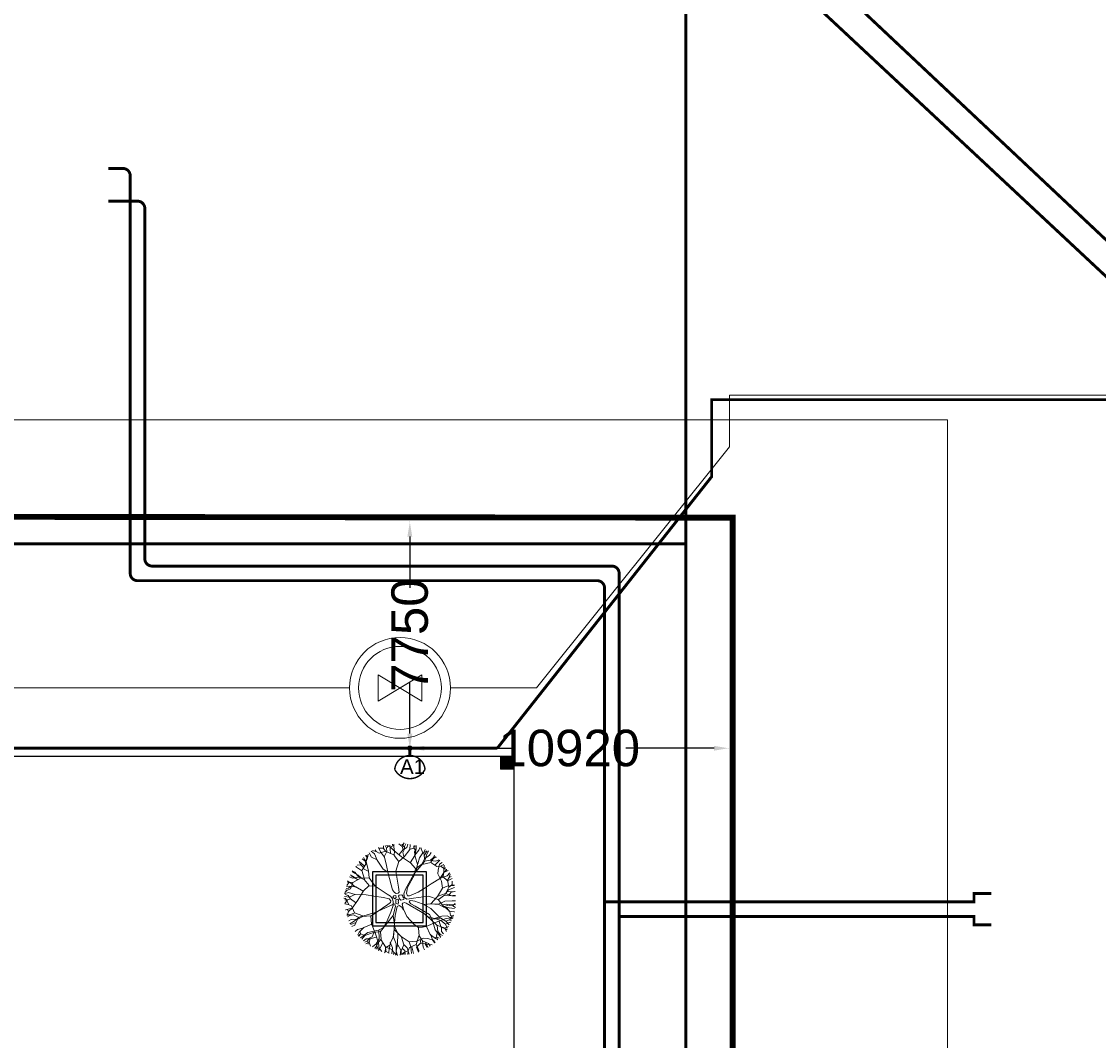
# Model space of a CAD drawing. Header units: millimetres. Extents: x 747415 to 1601423, y -236173 to 551995.
# Tile 192 of 256: x 1063415 to 1100309, y 89137 to 124037. Entities that reach past the tile are written whole.
import ezdxf
from ezdxf.lldxf.tags import DXFTag

# ---------------------------------------------------------------- set-up
doc = ezdxf.new("R2010")
doc.units = ezdxf.units.MM
doc.header["$LTSCALE"] = 100
doc.header["$MEASUREMENT"] = 0
doc.layers.get('0').update_dxf_attribs({"linetype": 'CONTINUOUS', "lineweight": 0})
doc.layers.get('DEFPOINTS').update_dxf_attribs({"color": 6, "linetype": 'CONTINUOUS', "lineweight": 0})
for name, color, linetype, lineweight in [('T--A9042_BEPLANTING', 90, 'CONTINUOUS', 0), ('T--L9020_GEBOUWEN', 252, 'CONTINUOUS', 0), ('T--L9042_BOMEN', 84, 'CONTINUOUS', 0), ('T--L9051_Verwarming', 210, 'CENTRALE_VERWARMING', 0), ('T--L9052_Hemelwaterafvoer', 130, 'HEMELWATER_AFVOER', 0), ('T--L9052_Straatkolken', 240, 'CONTINUOUS', 0), ('T--L9053_Water', 240, 'BLUS_WATER_LEIDING', 0), ('T--L9053_Waterleidingen', 170, 'TAP_WATER', 0), ('T--L9064_ICT', 170, 'ICT_LEIDING', 0), ('T--L9065_BEVEILIGING_Brandhydrant', 170, 'CONTINUOUS', 0), ('T--L9065_BEVEILIGING_Brandkranen', 240, 'CONTINUOUS', 0), ('T--M9065_BEVEILIGING_Afsluiters', 240, 'CONTINUOUS', 0)]:
    doc.layers.add(name, color=color, linetype=linetype, lineweight=lineweight)
doc.layers.add('T--L9041_VERHARDING_Wegen', color=7, linetype='CONTINUOUS')
doc.styles.get("Standard").update_dxf_attribs({"font": 'arial.ttf'})
tags = doc.linetypes.add('BLUS_WATER_LEIDING', pattern='A,12.7,-5.08,["BSH",Standard,S=2.54,R=0,X=-2.54,Y=-1.27],-7.62', length=25.4).pattern_tags.tags
tags[6] = DXFTag(74, 10)
tags = doc.linetypes.add('CENTRALE_VERWARMING', pattern='A,12.7,-5.08,["CV",Standard,S=2.54,R=0,X=-2.54,Y=-1.27],-5.08', length=22.86).pattern_tags.tags
tags[6] = DXFTag(74, 10)
tags = doc.linetypes.add('HEMELWATER_AFVOER', pattern='A,12.7,-5.08,["HWA",Standard,S=2.54,R=0,X=-2.54,Y=-1.27],-7.62', length=25.4).pattern_tags.tags
tags[6] = DXFTag(74, 10)
tags = doc.linetypes.add('ICT_LEIDING', pattern='A,12.7,-5.08,["ICT",Standard,S=2.54,R=0,X=-2.54,Y=-1.27],-7.62', length=25.4).pattern_tags.tags
tags[6] = DXFTag(74, 10)
tags = doc.linetypes.add('TAP_WATER', pattern='A,12.7,-5.08,["Water",Standard,S=2.54,R=0,X=-3.81,Y=-1.27],-7.62', length=25.4).pattern_tags.tags
tags[6] = DXFTag(74, 10)
doc.dimstyles.get("Standard").update_dxf_attribs({"dimtxt": 0.18, "dimasz": 500, "dimexe": 0.18, "dimexo": 0.0625, "dimgap": 0.09, "dimtad": 0, "dimtoh": 1, "dimdec": 0, "dimzin": 0, "dimdsep": 46, "dimtxsty": 'Standard', "dimcen": 0.09, "dimadec": 0, "dimazin": 0, "dimtfac": 1, "dimtdec": 0, "dimtofl": 0, "dimtmove": 0, "dimatfit": 3, "dimfxl": 1, "dimtolj": 1, "dimtzin": 0, "dimarcsym": 0})

# ---------------------------------------------------------------- blocks, each defined once
blk = doc.blocks.new('brandkraan')
at = {"layer": 'T--L9053_Water', "linetype": 'Continuous', "lineweight": 0}
for p, q in [((-450, 750), (450, -750)), ((-450, 750), (450, 750)), ((450, 750), (-450, -750)), ((450, -750), (0, 0)), ((-450, -750), (450, -750))]:
    blk.add_line(p, q, dxfattribs=at)
for radius in [1726, 1421]:
    blk.add_circle((0, 0), radius, dxfattribs=at)
blk = doc.blocks.new('*D53')
at = {"layer": 'DEFPOINTS', "color": 0, "transparency": 16777216}
for p in [(1076718, 106896), (1076718, 106896), (1076718, 99146)]:
    blk.add_point(p, dxfattribs=at)
at = {"layer": 'T--M9065_BEVEILIGING_Afsluiters', "color": 0, "lineweight": -2, "transparency": 16777216}
for p, q in [((1076718, 106896), (1076718, 106896)), ((1076718, 106396), (1076718, 104646)), ((1076718, 99646), (1076718, 101396)), ((1076718, 99146), (1076718, 99146))]:
    blk.add_line(p, q, dxfattribs=at)
at = {"layer": 'T--M9065_BEVEILIGING_Afsluiters', "color": 0, "transparency": 16777216}
for points in [[(1076634, 106396), (1076801, 106396), (1076718, 106896)], [(1076634, 99646), (1076801, 99646), (1076718, 99146)]]:
    blk.add_solid(points, dxfattribs=at)
at = {"layer": 'T--M9065_BEVEILIGING_Afsluiters', "color": 0, "lineweight": 0, "transparency": 16777216, "insert": (1076718, 103021), "char_height": 1250, "attachment_point": 5, "rotation": 90}
blk.add_mtext('\\A1;7750', dxfattribs=at)
blk = doc.blocks.new('*D54')
at = {"layer": 'DEFPOINTS', "color": 0, "transparency": 16777216}
for p in [(1076718, 99146), (1087638, 99146), (1087638, 99146)]:
    blk.add_point(p, dxfattribs=at)
at = {"layer": 'T--M9065_BEVEILIGING_Afsluiters', "color": 0, "lineweight": -2, "transparency": 16777216}
for p, q in [((1076718, 99146), (1076718, 99146)), ((1077218, 99146), (1080240, 99146)), ((1087138, 99146), (1084115, 99146)), ((1087638, 99146), (1087638, 99146))]:
    blk.add_line(p, q, dxfattribs=at)
at = {"layer": 'T--M9065_BEVEILIGING_Afsluiters', "color": 0, "transparency": 16777216}
for points in [[(1077218, 99229), (1077218, 99063), (1076718, 99146)], [(1087138, 99229), (1087138, 99063), (1087638, 99146)]]:
    blk.add_solid(points, dxfattribs=at)
at = {"layer": 'T--M9065_BEVEILIGING_Afsluiters', "color": 0, "lineweight": 0, "transparency": 16777216, "insert": (1082178, 99146), "char_height": 1250, "attachment_point": 5}
blk.add_mtext('\\A1;10920', dxfattribs=at)
blk = doc.blocks.new('boom13')
for p, q in [((-606, 955), (-1011, 1186)), ((-679, 738), (-388, 450)), ((-449, 798), (-606, 955)), ((-370, 711), (-449, 798)), ((137, 948), (50, 672)), ((-204, 179), (-722, 696)), ((-388, 450), (-261, 327)), ((-213, 484), (-370, 711)), ((-156, 367), (-213, 484)), ((50, 672), (6, 360)), ((121, 280), (299, 369)), ((299, 369), (659, 718)), ((-966, 249), (-645, 88)), ((-645, 88), (-379, 36)), ((-379, 36), (-204, 40)), ((-261, 327), (-187, 297)), ((-170, 127), (-204, 179)), ((-204, 40), (-170, 70)), ((-187, 297), (-156, 327)), ((-170, 70), (-170, 127)), ((-156, 327), (-156, 367)), ((6, 360), (32, 289)), ((32, 289), (121, 280)), ((228, 49), (201, 13)), ((201, 13), (201, -58)), ((388, 76), (228, 49)), ((950, 127), (388, 76)), ((201, -58), (255, -111)), ((255, -111), (362, -147)), ((362, -147), (935, -144))]:
    blk.add_line(p, q)
for points in [[(-413, 759), (-447, 992), (-269, 1281), (-35, 1515), (-13, 1692), (-46, 1926)], [(-257, 1303), (-235, 1570), (-369, 1759), (-402, 1881)], [(-366, 1282), (-285, 1517), (-346, 1659), (-369, 1793), (-399, 1887)], [(-313, 1681), (-246, 1770), (-257, 1904)], [(-285, 1532), (-63, 1735), (-14, 1860), (-45, 1939)], [(-189, 1626), (-250, 1894)], [(-224, 1581), (-146, 1704), (-124, 1926)], [(-55, 1742), (181, 1756), (261, 1834), (270, 1904)], [(-22, 1868), (112, 1906)], [(137, 948), (215, 1182), (313, 1542), (331, 1778), (411, 1903)], [(354, 1515), (343, 1637), (165, 1748), (199, 1926)], [(269, 1841), (364, 1903)], [(321, 1550), (472, 1698), (497, 1863)], [(-1095, 1504), (-1160, 1475), (-1194, 1518)], [(-966, 249), (-1136, 377), (-1160, 636), (-1100, 999), (-1069, 1336), (-1084, 1501), (-1026, 1635)], [(-1158, 1348), (-1114, 1592)], [(-838, 771), (-961, 988), (-951, 1244), (-993, 1420), (-1088, 1527), (-1114, 1604)], [(-874, 1546), (-1008, 1540), (-1062, 1627)], [(-702, 1481), (-858, 1537), (-925, 1692)], [(-169, 984), (-173, 989), (-374, 1274), (-593, 1370), (-859, 1546), (-920, 1704)], [(-814, 1737), (-669, 1392), (-536, 1248), (-447, 981), (-524, 1248), (-480, 1481), (-536, 1726), (-569, 1837)], [(-585, 1378), (-599, 1520), (-669, 1591), (-715, 1702), (-785, 1773)], [(-708, 1694), (-659, 1803)], [(-669, 1381), (-636, 1592), (-702, 1793)], [(-35, 1515), (210, 1548), (477, 1492), (599, 1537), (788, 1637), (821, 1737)], [(343, 1648), (488, 1704), (532, 1826)], [(499, 1715), (710, 1781)], [(590, 1752), (544, 1831)], [(707, 1648), (598, 1744), (607, 1815)], [(929, 1057), (924, 1363), (729, 1530), (715, 1656), (740, 1774)], [(800, 1490), (920, 1686)], [(988, 1381), (922, 1526), (922, 1604), (933, 1648)], [(932, 1371), (1068, 1535), (1076, 1574)], [(1020, 1171), (1001, 1377), (1055, 1484), (1130, 1550)], [(1040, 1500), (1046, 1595)], [(-1330, 1129), (-1455, 1092), (-1557, 1142)], [(-1383, 1234), (-1502, 1265)], [(-722, 696), (-968, 847), (-1210, 999), (-1342, 1181), (-1459, 1300)], [(-972, 987), (-1092, 1170), (-1254, 1296), (-1400, 1311)], [(-1104, 1115), (-1320, 1126), (-1373, 1231), (-1358, 1377)], [(-969, 892), (-1014, 1192), (-1158, 1337), (-1303, 1415)], [(-1254, 1296), (-1229, 1464), (-1251, 1463)], [(685, 691), (848, 929), (1012, 1163), (1200, 1286), (1325, 1397)], [(848, 806), (945, 1056), (1095, 1189), (1176, 1392), (1248, 1462)], [(988, 926), (1177, 1037), (1311, 1192), (1333, 1337)], [(1119, 1196), (1316, 1218), (1395, 1296)], [(1214, 1211), (1341, 1351)], [(1305, 896), (1432, 1083), (1519, 1137)], [(1311, 1192), (1478, 1159), (1478, 1181)], [(-1509, -64), (-1555, 179), (-1512, 448), (-1563, 568), (-1672, 752), (-1774, 780)], [(-1451, 712), (-1677, 725), (-1768, 772)], [(-1157, 647), (-1453, 701), (-1638, 830), (-1700, 903)], [(-1427, 965), (-1568, 891), (-1646, 887), (-1690, 896)], [(-1598, 808), (-1608, 902), (-1661, 962)], [(-1548, 1010), (-1643, 1011)], [(-679, 738), (-791, 848), (-980, 892), (-1347, 903), (-1637, 1026)], [(-1218, 1007), (-1423, 978), (-1532, 1026), (-1602, 1097)], [(-169, 984), (-101, 476), (-74, 236), (-3, 182), (130, 191), (264, 289), (685, 691)], [(659, 718), (855, 798), (1090, 685), (1371, 447), (1644, 247), (1792, 175), (1878, 56)], [(766, 803), (988, 914), (1244, 892), (1422, 926), (1533, 1014), (1611, 1037)], [(945, 124), (950, 127), (1245, 314), (1352, 529), (1541, 785), (1701, 838)], [(1098, 677), (1297, 903), (1502, 996), (1597, 1011)], [(1463, 973), (1549, 932), (1627, 947)], [(1542, 801), (1542, 935), (1631, 984)], [(1600, 578), (1633, 704), (1728, 766)], [(-1138, 366), (-1403, 320), (-1594, 382), (-1810, 346), (-1907, 371)], [(-1674, 471), (-1860, 508)], [(-1661, 307), (-1724, 449), (-1848, 487)], [(-1613, 398), (-1733, 556), (-1840, 584)], [(-1736, 459), (-1813, 667)], [(1360, 520), (1502, 527), (1577, 594), (1689, 634), (1764, 701)], [(1472, 391), (1592, 570), (1710, 561), (1827, 474)], [(1681, 627), (1788, 573)], [(1718, 569), (1805, 655)], [(-1529, 325), (-1650, 308), (-1752, 124), (-1932, 149)], [(-1667, 148), (-1877, 180), (-1915, 167)], [(-1395, 307), (-1656, 145), (-1699, -108), (-1799, -185), (-1913, -224)], [(-879, -432), (-510, -289), (-226, -147), (-217, -67), (-297, 5), (-404, 31)], [(0, 162), (-62, 137), (-62, 37), (0, 0), (100, -12), (125, 25), (112, 112), (75, 137), (37, 125), (0, 150)], [(1252, 306), (1483, 213), (1628, 268), (1763, 283), (1859, 309)], [(1499, 212), (1690, -20), (1812, -74), (1893, -48)], [(1521, -126), (1674, 12), (1792, 33), (1890, 12)], [(1587, 113), (1858, 159)], [(1797, 55), (1876, 106)], [(1800, 183), (1809, 254), (1864, 261)], [(-1701, -27), (-1930, -25)], [(-879, -432), (-967, -449), (-1264, -286), (-1509, -64), (-1688, -51), (-1919, -96)], [(-1566, -256), (-1692, -185), (-1916, -173)], [(-1662, -350), (-1754, -288), (-1887, -306)], [(-1789, -188), (-1814, -330), (-1879, -359)], [(-1817, -341), (-1861, -422)], [(-1287, -276), (-1555, -267), (-1737, -410), (-1857, -449)], [(-492, -352), (-495, -358), (-911, -922), (-881, -1160), (-895, -1478), (-999, -1611)], [(-891, -407), (-492, -352), (-218, -204), (-135, -200), (-113, -230), (-130, -300), (-237, -923)], [(-702, -669), (-359, -405), (-163, -271), (-39, -236), (59, -236), (166, -271), (264, -360), (639, -692)], [(319, -824), (184, -520), (95, -342), (15, -298), (-39, -325), (-83, -431), (-318, -1107)], [(-87, -62), (-162, -87), (-125, -162), (-62, -150), (0, -125), (0, -62), (-37, -50), (-100, -75)], [(75, -100), (37, -150), (112, -200), (150, -162), (137, -87), (75, -100)], [(935, -144), (1224, -133), (1510, -124), (1721, -202), (1884, -236)], [(986, -142), (1123, -269), (1479, -385), (1713, -415), (1834, -501)], [(1697, -28), (1699, -264), (1772, -347), (1843, -360)], [(1780, -356), (1837, -454)], [(1821, -67), (1852, -203)], [(-1505, -468), (-1710, -415), (-1864, -478)], [(-891, -407), (-1135, -370), (-1495, -471), (-1706, -577), (-1854, -573)], [(-1728, -663), (-1831, -613)], [(-1693, -853), (-1356, -691), (-1218, -551), (-956, -449), (-1218, -540), (-1454, -507), (-1695, -574), (-1805, -613)], [(-1477, -889), (-1610, -694), (-1718, -666), (-1783, -695)], [(-1344, -691), (-1557, -668), (-1754, -744)], [(-1443, -729), (-1491, -887), (-1643, -962)], [(-702, -669), (-806, -786), (-841, -977), (-833, -1345), (-941, -1639)], [(638, -689), (708, -890), (584, -1119), (332, -1387), (120, -1650), (40, -1795), (-83, -1874)], [(637, -691), (642, -693), (968, -818), (1204, -776), (1522, -774), (1661, -871)], [(1486, -393), (1626, -551), (1790, -585)], [(1535, -766), (1643, -686), (1736, -728)], [(1565, -784), (1666, -680), (1736, -692)], [(1674, -672), (1756, -630)], [(-1602, -926), (-1703, -830)], [(-1179, -979), (-1466, -892), (-1599, -915), (-1651, -982)], [(-318, -1107), (-576, -1144), (-942, -1102), (-1280, -1088), (-1443, -1111), (-1580, -1060)], [(-1308, -945), (-1507, -1134)], [(-922, -919), (-1165, -971), (-1255, -1096), (-1359, -1184), (-1424, -1259)], [(-841, -966), (-1139, -1026), (-1276, -1177), (-1346, -1326)], [(-237, -923), (-239, -1212), (-245, -1498), (-333, -1704), (-375, -1866)], [(319, -824), (428, -1069), (547, -1423), (663, -1629), (666, -1778)], [(717, -882), (962, -992), (1087, -1149), (1286, -1240), (1352, -1315)], [(963, -976), (1270, -987), (1446, -800), (1573, -792), (1689, -823)], [(966, -829), (1029, -1069), (1159, -1153), (1252, -1252), (1330, -1314)], [(1038, -1082), (966, -1374), (995, -1505), (1065, -1554)], [(1201, -787), (1292, -897), (1390, -917), (1490, -983), (1588, -1004)], [(1277, -995), (1434, -1138), (1473, -1149)], [(1403, -869), (1592, -998)], [(1479, -981), (1500, -1099)], [(-1287, -1178), (-1533, -1146)], [(-1445, -1122), (-1413, -1185), (-1455, -1222)], [(-1057, -1112), (-1057, -1328), (-1160, -1386), (-1306, -1378)], [(-1099, -1424), (-1218, -1439)], [(-1162, -1397), (-1187, -1517)], [(-892, -1157), (-1006, -1242), (-1031, -1339), (-1102, -1435), (-1127, -1532)], [(-1059, -1339), (-1017, -1461), (-1061, -1566)], [(-587, -1142), (-626, -1440), (-745, -1631), (-816, -1696)], [(-637, -1438), (-639, -1665), (-681, -1758)], [(-307, -1109), (-249, -1371), (-300, -1565), (-254, -1779), (-274, -1877)], [(-235, -1363), (-61, -1615), (194, -1645), (276, -1742), (321, -1853)], [(544, -1434), (501, -1641), (572, -1792)], [(576, -1126), (792, -1336), (874, -1546), (884, -1641)], [(963, -1385), (775, -1528), (752, -1636), (784, -1700)], [(784, -1343), (965, -1480), (1014, -1570)], [(1011, -1213), (1210, -1402)], [(1093, -1173), (1105, -1371), (1179, -1454)], [(1103, -1268), (1237, -1402)], [(-887, -1491), (-812, -1602), (-859, -1694)], [(-726, -1590), (-819, -1605), (-876, -1661)], [(-316, -1584), (-467, -1712), (-490, -1821)], [(-386, -1649), (-414, -1837)], [(-248, -1508), (-117, -1669), (-102, -1788), (-127, -1884)], [(-63, -1626), (-84, -1837), (-69, -1874)], [(-81, -1793), (-33, -1875)], [(47, -1803), (118, -1815), (122, -1870)], [(113, -1651), (122, -1880)], [(271, -1486), (445, -1614), (430, -1731), (336, -1844)], [(278, -1731), (422, -1749), (454, -1813)], [(433, -1752), (515, -1792)], [(437, -1740), (518, -1831)], [(452, -1623), (576, -1662), (633, -1760)], [(750, -1647), (705, -1752)], [(853, -1505), (808, -1589), (819, -1668)], [(1006, -1508), (916, -1614)]]:
    blk.add_lwpolyline(points)

msp = doc.modelspace()

# ---------------------------------------------------------------- hatches: boundary and pattern name
at = {"layer": 'T--A9042_BEPLANTING'}
h = msp.add_hatch(dxfattribs=at)
h.set_pattern_fill('GRASS', color=256, scale=1500, style=0)
edge = h.paths.add_edge_path()
edge.add_line((1194589.183, 247525.193), (1194593.64, 247264.881))
edge.add_line((1194593.64, 247264.881), (1189597.042, 247120.843))
edge.add_line((1189597.042, 247120.843), (1179615.176, 246734.424))
edge.add_line((1179615.176, 246734.424), (1169673.169, 246260.926))
edge.add_line((1169673.169, 246260.926), (1159743.156, 245284.429))
edge.add_line((1159743.156, 245284.429), (1149794.302, 244232.037))
edge.add_line((1149794.302, 244232.037), (1139904.319, 243419.621))
edge.add_line((1139904.319, 243419.621), (1138613.747, 243325.021))
edge.add_line((1138613.747, 243325.021), (1135690.007, 243117.197))
edge.add_line((1135690.007, 243117.197), (1132771.926, 242932.503))
edge.add_line((1132771.926, 242932.503), (1129859.398, 242758.599))
edge.add_line((1129859.398, 242758.599), (1126616.556, 242566.575))
edge.add_line((1126616.556, 242566.575), (1123385.964, 242364.695))
edge.add_line((1123385.964, 242364.695), (1120184.728, 242139.833))
edge.add_line((1120184.728, 242139.833), (1117014.113, 241880.011))
edge.add_line((1117014.113, 241880.011), (1113876.289, 241570.228))
edge.add_line((1113876.289, 241570.228), (1110773.76, 241198.319))
edge.add_line((1110773.76, 241198.319), (1107692.214, 240764.72))
edge.add_line((1107692.214, 240764.72), (1104624.361, 240306.925))
edge.add_line((1104624.361, 240306.925), (1101572.465, 239835.828))
edge.add_line((1101572.465, 239835.828), (1100403.086, 239650.924))
edge.add_line((1100403.086, 239650.924), (1097780.987, 239217.99))
edge.add_line((1097780.987, 239217.99), (1095157.329, 238732.83))
edge.add_line((1095157.329, 238732.83), (1092526.922, 238274.052))
edge.add_line((1092526.922, 238274.052), (1089457.602, 237766.051))
edge.add_line((1089457.602, 237766.051), (1086388.73, 237224.846))
edge.add_line((1086388.73, 237224.846), (1083401.545, 236651.668))
edge.add_line((1083401.545, 236651.668), (1080469.385, 236024.459))
edge.add_line((1080469.385, 236024.459), (1077519.444, 235269.823))
edge.add_line((1077519.444, 235269.823), (1074567.867, 234454.498))
edge.add_line((1074567.867, 234454.498), (1071611.505, 233602.32))
edge.add_line((1071611.505, 233602.32), (1068661.406, 232725.291))
edge.add_line((1068661.406, 232725.291), (1065719.424, 231822.381))
edge.add_line((1065719.424, 231822.381), (1062684.54, 230856.109))
edge.add_line((1062684.54, 230856.109), (1059866.196, 229920.836))
edge.add_line((1059866.196, 229920.836), (1056845.381, 228880.035))
edge.add_line((1056845.381, 228880.035), (1054034.15, 227860.451))
edge.add_line((1054034.15, 227860.451), (1051908.682, 227043.859))
edge.add_line((1051908.682, 227043.859), (1051192.354, 226766.278))
edge.add_line((1051192.354, 226766.278), (1050671.69, 226564.519))
edge.add_line((1050671.69, 226564.519), (1049927.631, 226262.62))
edge.add_line((1049927.631, 226262.62), (1049070.32, 225903.54))
edge.add_line((1049070.32, 225903.54), (1048360.834, 225606.376))
edge.add_line((1048360.834, 225606.376), (1045574.185, 224396.868))
edge.add_line((1045574.185, 224396.868), (1042746.023, 223102.062))
edge.add_line((1042746.023, 223102.062), (1039916.204, 221736.561))
edge.add_line((1039916.204, 221736.561), (1037264.038, 220364.549))
edge.add_line((1037264.038, 220364.549), (1036639.036, 220037.907))
edge.add_line((1036639.036, 220037.907), (1035761.731, 219567.084))
edge.add_line((1035761.731, 219567.084), (1034455.173, 218860.02))
edge.add_line((1034455.173, 218860.02), (1031834.519, 217415.207))
edge.add_line((1031834.519, 217415.207), (1029063.532, 215837.52))
edge.add_line((1029063.532, 215837.52), (1026493.513, 214322.916))
edge.add_line((1026493.513, 214322.916), (1023661.374, 212596.81))
edge.add_line((1023661.374, 212596.81), (1021148.701, 211011.913))
edge.add_line((1021148.701, 211011.913), (1018664.489, 209394.723))
edge.add_line((1018664.489, 209394.723), (1016111.63, 207674.051))
edge.add_line((1016111.63, 207674.051), (1013541.964, 205866.676))
edge.add_line((1013541.964, 205866.676), (1011054.819, 204060.939))
edge.add_line((1011054.819, 204060.939), (1008551.61, 202180.933))
edge.add_line((1008551.61, 202180.933), (1006071.977, 200261.271))
edge.add_line((1006071.977, 200261.271), (1003623.026, 198305.877))
edge.add_line((1003623.026, 198305.877), (1001255.469, 196356.541))
edge.add_line((1001255.469, 196356.541), (998895.97, 194358.237))
edge.add_line((998895.97, 194358.237), (996592.894, 192340.973))
edge.add_line((996592.894, 192340.973), (994271.188, 190253.094))
edge.add_line((994271.188, 190253.094), (992089.799, 188232.713))
edge.add_line((992089.799, 188232.713), (989855.126, 186096.735))
edge.add_line((989855.126, 186096.735), (987565.682, 183840.779))
edge.add_line((987565.682, 183840.779), (985556.73, 181812.43))
edge.add_line((985556.73, 181812.43), (983340.235, 179499.914))
edge.add_line((983340.235, 179499.914), (981234.422, 177237.565))
edge.add_line((981234.422, 177237.565), (979162.94, 174943.215))
edge.add_line((979162.94, 174943.215), (977214.691, 172724.59))
edge.add_line((977214.691, 172724.59), (975036.892, 170165.071))
edge.add_line((975036.892, 170165.071), (973160.412, 167901.106))
edge.add_line((973160.412, 167901.106), (971300.145, 165540.186))
edge.add_line((971300.145, 165540.186), (970653.489, 164750.347))
edge.add_line((970653.489, 164750.347), (969323.906, 163031.694))
edge.add_line((969323.906, 163031.694), (967532.389, 160664.585))
edge.add_line((967532.389, 160664.585), (965620.33, 158124.446))
edge.add_line((965620.33, 158124.446), (963729.485, 155559.861))
edge.add_line((963729.485, 155559.861), (962160.024, 153368.205))
edge.add_line((962160.024, 153368.205), (960583.853, 151476.839))
edge.add_line((960583.853, 151476.839), (957868.106, 147829.141))
edge.add_line((957868.106, 147829.141), (955546.579, 144354.957))
edge.add_line((955546.579, 144354.957), (952781.766, 139999.101))
edge.add_line((952781.766, 139999.101), (950228.309, 135925.671))
edge.add_line((950228.309, 135925.671), (947689.507, 131669.07))
edge.add_line((947689.507, 131669.07), (945836.511, 128467.426))
edge.add_line((945836.511, 128467.426), (939785.242, 117718.876))
edge.add_line((939785.242, 117718.876), (930712.869, 102774.401))
edge.add_line((930712.869, 102774.401), (922173.53, 90199.799))
edge.add_arc((831492.457, 157259.067), 112782.989, 306.60619454, 323.5168236, ccw=False)
edge.add_line((898746.269, 66722.183), (906881.323, 58450.839))
edge.add_arc((1039056.702, -43733.649), 167068.849, 138.06483794, 142.29247104, ccw=False)
edge.add_line((914773.924, 67916.66), (924725.806, 83316.857))
edge.add_line((924725.806, 83316.857), (935036.865, 100427.915))
edge.add_line((935036.865, 100427.915), (938271.243, 105214.41))
edge.add_line((938271.243, 105214.41), (944567.151, 115601.153))
edge.add_line((944567.151, 115601.153), (949536.685, 124088.131))
edge.add_line((949536.685, 124088.131), (954824.472, 132626.587))
edge.add_line((954824.472, 132626.587), (959827.89, 140132.671))
edge.add_line((959827.89, 140132.671), (963059.812, 145135.12))
edge.add_line((963059.812, 145135.12), (965500.197, 148828.356))
edge.add_line((965500.197, 148828.356), (966613.361, 150562.786))
edge.add_line((966613.361, 150562.786), (968025.373, 152669.584))
edge.add_line((968025.373, 152669.584), (969925.147, 155201.552))
edge.add_line((969925.147, 155201.552), (971712.101, 157704.465))
edge.add_line((971712.101, 157704.465), (973307.285, 159791.446))
edge.add_line((973307.285, 159791.446), (974380.773, 161326.936))
edge.add_line((974380.773, 161326.936), (975513.5, 162711.848))
edge.add_line((975513.5, 162711.848), (977022.752, 164676.523))
edge.add_line((977022.752, 164676.523), (979125.989, 167160.936))
edge.add_line((979125.989, 167160.936), (980701.644, 168861.659))
edge.add_line((980701.644, 168861.659), (983077.997, 171627.505))
edge.add_line((983077.997, 171627.505), (985074.319, 173856.029))
edge.add_line((985074.319, 173856.029), (986909.132, 175828.505))
edge.add_line((986909.132, 175828.505), (989063.699, 178159.256))
edge.add_line((989063.699, 178159.256), (991154.428, 180245.145))
edge.add_line((991154.428, 180245.145), (993121.205, 182057.606))
edge.add_line((993121.205, 182057.606), (995324.494, 184142.051))
edge.add_line((995324.494, 184142.051), (997280.219, 186006.612))
edge.add_line((997280.219, 186006.612), (999623.744, 188200.448))
edge.add_line((999623.744, 188200.448), (1002349.065, 190608.065))
edge.add_line((1002349.065, 190608.065), (1004754.956, 192653.066))
edge.add_line((1004754.956, 192653.066), (1007294.928, 194741.918))
edge.add_line((1007294.928, 194741.918), (1008978.786, 196161.928))
edge.add_line((1008978.786, 196161.928), (1011076.047, 197755.95))
edge.add_line((1011076.047, 197755.95), (1013065.241, 199247.814))
edge.add_line((1013065.241, 199247.814), (1015821.037, 201346.882))
edge.add_line((1015821.037, 201346.882), (1017686.716, 202722.52))
edge.add_line((1017686.716, 202722.52), (1020957.031, 204817.97))
edge.add_line((1020957.031, 204817.97), (1023228.197, 206313.401))
edge.add_line((1023228.197, 206313.401), (1026470.58, 208376.744))
edge.add_line((1026470.58, 208376.744), (1028603.548, 209658.432))
edge.add_line((1028603.548, 209658.432), (1030968.801, 211111.637))
edge.add_line((1030968.801, 211111.637), (1032974.557, 212278.47))
edge.add_line((1032974.557, 212278.47), (1034989.373, 213415.47))
edge.add_line((1034989.373, 213415.47), (1036654.679, 214452.728))
edge.add_line((1036654.679, 214452.728), (1038246.03, 215241.653))
edge.add_line((1038246.03, 215241.653), (1039948.347, 216202.761))
edge.add_line((1039948.347, 216202.761), (1041825.775, 217172.039))
edge.add_line((1041825.775, 217172.039), (1043014.131, 217759.859))
edge.add_line((1043014.131, 217759.859), (1045164.207, 218821.145))
edge.add_line((1045164.207, 218821.145), (1047341.541, 219812.404))
edge.add_line((1047341.541, 219812.404), (1050071.07, 221013.985))
edge.add_line((1050071.07, 221013.985), (1051244.22, 221490.97))
edge.add_line((1051244.22, 221490.97), (1052347.556, 221956.97))
edge.add_line((1052347.556, 221956.97), (1053649.506, 222430.47))
edge.add_line((1053649.506, 222430.47), (1054533.126, 222784.97))
edge.add_line((1054533.126, 222784.97), (1056086.056, 223306.47))
edge.add_line((1056086.056, 223306.47), (1057869.317, 223968.97))
edge.add_line((1057869.317, 223968.97), (1060574.556, 224929.97))
edge.add_line((1060574.556, 224929.97), (1063483.693, 225922.97))
edge.add_line((1063483.693, 225922.97), (1065608.903, 226631.593))
edge.add_line((1065608.903, 226631.593), (1069173.064, 227676.47))
edge.add_line((1069173.064, 227676.47), (1072281.977, 228625.637))
edge.add_line((1072281.977, 228625.637), (1075375.394, 229611.47))
edge.add_line((1075375.394, 229611.47), (1077123.927, 230119.62))
edge.add_line((1077123.927, 230119.62), (1080375.394, 230986.97))
edge.add_line((1080375.394, 230986.97), (1082892.594, 231747.063))
edge.add_line((1082892.594, 231747.063), (1087287.423, 232727.295))
edge.add_line((1087287.423, 232727.295), (1089726.851, 233304.236))
edge.add_line((1089726.851, 233304.236), (1092683.446, 233905.227))
edge.add_line((1092683.446, 233905.227), (1095564.394, 234529.046))
edge.add_line((1095564.394, 234529.046), (1098820.303, 235134.124))
edge.add_line((1098820.303, 235134.124), (1101429.17, 235680.801))
edge.add_line((1101429.17, 235680.801), (1102775.394, 235932.97))
edge.add_line((1102775.394, 235932.97), (1105482.445, 236248.973))
edge.add_line((1105482.445, 236248.973), (1107758.807, 236612.397))
edge.add_line((1107758.807, 236612.397), (1110496.735, 236978.709))
edge.add_line((1110496.735, 236978.709), (1115376.091, 237663.748))
edge.add_line((1115376.091, 237663.748), (1120160.891, 238162.648))
edge.add_line((1120160.891, 238162.648), (1122883.614, 238303.454))
edge.add_line((1122883.614, 238303.454), (1125390.669, 238461.915))
edge.add_line((1125390.669, 238461.915), (1128123.405, 238391.97))
edge.add_line((1128123.405, 238391.97), (1132768.171, 238736.47))
edge.add_line((1132768.171, 238736.47), (1135790.587, 239107.966))
edge.add_line((1135790.587, 239107.966), (1138342.94, 239481.456))
edge.add_line((1138342.94, 239481.456), (1142060.43, 239524.47))
edge.add_line((1142060.43, 239524.47), (1147419.918, 239838.053))
edge.add_line((1147419.918, 239838.053), (1152508.673, 240937.759))
edge.add_line((1152508.673, 240937.759), (1161790.445, 241405.25))
edge.add_line((1161790.445, 241405.25), (1166293.104, 242414.317))
edge.add_line((1166293.104, 242414.317), (1170003.913, 243136.47))
edge.add_line((1170003.913, 243136.47), (1182817.631, 243902.97))
edge.add_line((1182817.631, 243902.97), (1191677.387, 244103.47))
edge.add_line((1191677.387, 244103.47), (1200992.076, 244164.47))
edge.add_line((1200992.076, 244164.47), (1212315.556, 244345.47))
edge.add_line((1212315.556, 244345.47), (1212435.36, 247419.97))
edge.add_line((1212435.36, 247419.97), (1205479.36, 247503.517))
edge.add_line((1205479.36, 247503.517), (1202606.248, 247460.622))
edge.add_line((1202606.248, 247460.622), (1194593.64, 247264.881))
at = {"layer": 'T--L9052_Straatkolken', "linetype": 'Continuous'}
h = msp.add_hatch(color=256, dxfattribs=at)
h.dxf.hatch_style = 1
h.paths.add_polyline_path([(1080274.577, 98878.188), (1079824.577, 98878.188), (1079824.577, 98428.188), (1080274.577, 98428.188)])
at = {"layer": 'T--L9065_BEVEILIGING_Brandhydrant'}
h = msp.add_hatch(color=256, dxfattribs=at)
edge = h.paths.add_edge_path()
edge.add_arc((1076717.722, 99145.887), 75, 0, 360)

# ---------------------------------------------------------------- linework, layer by layer
at = {"layer": 'T--L9020_GEBOUWEN', "const_width": 200}
msp.add_lwpolyline([(1105354.428, 55763.215), (1087774.452, 55763.223), (1087774.444, 107043.212), (1087774.444, 107043.212), (1087774.444, 107043.212), (1057330.46, 107078.17), (1034931.644, 107083.151), (1018971.779, 106166.491), (1018975.776, 100663.506), (1019995.78, 100663.506), (1019995.784, 93123.506), (1018825.78, 93123.51), (1018846.971, 51523.571), (1019995.76, 51523.571), (1019995.756, 43983.571), (1018975.76, 43983.571), (1018975.764, 37763.57), (1001395.76, 37763.543), (1001395.76, 108677.389), (998127.809, 108700.101), (997758.019, 106091.928), (997336.768, 106151.695), (997725.547, 108893.815), (997808.356, 127450.297)], dxfattribs=at)
at = {"layer": 'T--L9041_VERHARDING_Wegen'}
for points in [[(1026075.778, 98878.188), (1080274.577, 98878.188), (1080274.577, 37762.251), (1026075.778, 37763.477)], [(1075436.715, 94913.022), (1075436.715, 93063.022), (1077286.715, 93063.022), (1077286.715, 94913.022)], [(1075546.715, 94803.022), (1075546.715, 93173.022), (1077176.715, 93173.022), (1077176.715, 94803.022)]]:
    msp.add_lwpolyline(points, close=True, dxfattribs=at)
at = {"layer": 'T--L9051_Verwarming', "ltscale": 1.8, "const_width": 100}
for points in [[(1156964.602, 68568.212), (1156964.602, 81318.212, 0.414213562), (1156714.602, 81568.212), (1137881.486, 81568.212, -0.190922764), (1137710.235, 81636.077), (1084235.843, 131915.045, 0.206788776), (1084053.799, 131993.698), (1018064.073, 131993.698, 0.414213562), (1017814.073, 131743.698), (1017814.073, 122642.127, 0.414213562), (1018064.073, 122392.127), (1018889.992, 122392.127)], [(1018889.992, 122892.127), (1018564.073, 122892.127, -0.414213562), (1018314.073, 123142.127), (1018314.073, 131060.295, -0.414213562), (1018564.073, 131310.295), (1083324.347, 131310.295, -0.205750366), (1083505.708, 131232.367), (1137710.372, 80635.458, 0.189984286), (1137880.962, 80568.212), (1160714.602, 80568.212, -0.414213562), (1160964.602, 80318.212), (1160964.602, 68568.212)], [(1158464.602, 68568.212), (1158464.602, 77818.212, 0.414213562), (1158214.602, 78068.212), (1109875.639, 78068.212, 0.414213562), (1109625.639, 77818.212), (1109625.639, 53565.945, -0.414213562), (1109375.639, 53315.945), (1083637.722, 53315.945, -0.414213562), (1083387.722, 53565.945), (1083387.722, 104635.881, 0.414213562), (1083137.722, 104885.881), (1067387.722, 104885.881, -0.414213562), (1067137.722, 105135.881), (1067137.722, 118754.865, 0.414213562), (1066887.722, 119004.865), (1066387.722, 119004.865)], [(1157964.602, 68568.212), (1157964.602, 78318.212, 0.414213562), (1157714.602, 78568.212), (1109375.639, 78568.212, 0.414213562), (1109125.639, 78318.212), (1109125.639, 54065.945, -0.414213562), (1108875.639, 53815.945), (1084137.722, 53815.945, -0.414213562), (1083887.722, 54065.945), (1083887.722, 105135.881, 0.414213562), (1083637.722, 105385.881), (1067887.722, 105385.881, -0.414213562), (1067637.722, 105635.881), (1067637.722, 117635.881, 0.414213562), (1067387.722, 117885.881), (1066387.722, 117885.881)]]:
    msp.add_lwpolyline(points, format="xyb", dxfattribs=at)
for points in [[(1083387.722, 93885.92), (1096044.981, 93885.92), (1096044.981, 94171.584), (1096637.722, 94171.584)], [(1083886.701, 93385.92), (1096044.981, 93385.92), (1096044.981, 93100.256), (1096637.722, 93100.256)]]:
    msp.add_lwpolyline(points, dxfattribs=at)
at = {"layer": 'T--L9052_Hemelwaterafvoer', "ltscale": 2, "const_width": 100}
for points in [[(1086174.444, 130804.701), (1086174.444, 52996.155)], [(1020734.71, 92984.3), (1033896.749, 106146.339), (1086174.444, 106146.339)]]:
    msp.add_lwpolyline(points, dxfattribs=at)
at = {"layer": 'T--L9052_Straatkolken', "linetype": 'Continuous'}
msp.add_lwpolyline([(1079824.577, 98428.188), (1080274.577, 98428.188), (1080274.577, 98878.188), (1079824.577, 98878.188)], close=True, dxfattribs=at)
at = {"layer": 'T--L9053_Water', "ltscale": 2}
for p, q in [((1087670.444, 111243.205), (1087670.444, 109472.255)), ((1087670.444, 111243.205), (1107154.202, 111243.205)), ((1081053.609, 101213.98), (1087670.444, 109472.255)), ((1074654.465, 101213.98), (1029141.685, 101213.98)), ((1078106.423, 101213.98), (1081053.609, 101213.98))]:
    msp.add_line(p, q, dxfattribs=at)
at = {"layer": 'T--L9053_Waterleidingen', "lineweight": 0, "ltscale": 2, "const_width": 100}
for points in [[(1112055.48, 102277.814), (1108957.86, 102277.814), (1108957.86, 111085.919), (1087057.954, 111085.919), (1087057.954, 108448.274), (1079712.957, 99145.887)], [(1079712.957, 99145.887), (1025156.472, 99145.887), (1022397.32, 96386.735), (1022397.32, 33410.832), (981143.722, 33410.832)]]:
    msp.add_lwpolyline(points, dxfattribs=at)
at = {"layer": 'T--L9064_ICT', "color": 3, "lineweight": 0}
for p, q in [((1095141.102, 110398.168), (1018545.778, 110398.168)), ((1095141.102, 67491.321), (1095141.102, 110398.168))]:
    msp.add_line(p, q, dxfattribs=at)
at = {"layer": 'T--L9065_BEVEILIGING_Brandhydrant', "const_width": 50}
msp.add_lwpolyline([(1077236.262, 98421.561, 0.914733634), (1076199.182, 98421.561, 0.608265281)], format="xyb", close=True, dxfattribs=at)
at = {"layer": 'T--L9065_BEVEILIGING_Brandhydrant'}
for points, const_width in [([(1076717.722, 98895.887), (1076717.722, 99145.887)], 100), ([(1076805.18, 98844.163), (1076805.18, 98844.163)], 1)]:
    msp.add_lwpolyline(points, dxfattribs=dict(at, const_width=const_width))
msp.add_circle((1076717.722, 99145.887), 75, dxfattribs=at)

# ---------------------------------------------------------------- block references
at = {"layer": 'T--L9042_BOMEN', "linetype": 'Continuous', "xscale": -1, "rotation": 285.2119295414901}
msp.add_blockref('boom13', (1076361.715, 93988.022), dxfattribs=at)
at = {"layer": 'T--L9065_BEVEILIGING_Brandkranen', "rotation": 90}
msp.add_blockref('brandkraan', (1076380.444, 101213.98), dxfattribs=at)

# ---------------------------------------------------------------- texts
at = {"layer": 'T--L9065_BEVEILIGING_Brandhydrant'}
msp.add_text('A1', height=500, dxfattribs=at).set_placement((1076382.054, 98268.116))

# ---------------------------------------------------------------- dimensions: what is measured, and where the dimension line sits
at = {"layer": 'T--M9065_BEVEILIGING_Afsluiters', "color": 5, "lineweight": 0}
for base, p1, p2, angle, picture, middle in [((1076717.722, 106895.887), (1076717.722, 99145.887), (1076717.722, 106895.887), 90, '*D53', (1076717.722, 103020.887)), ((1087637.722, 99145.887), (1076717.542, 99145.887), (1087637.722, 99145.887), 0, '*D54', (1082177.632, 99145.887))]:
    dim = msp.add_linear_dim(base=base, p1=p1, p2=p2, angle=angle, dimstyle='Standard', dxfattribs=at)
    dim.commit()
    dim.dimension.update_dxf_attribs({"geometry": picture, "text_midpoint": middle})

doc.saveas('drawing.dxf')
